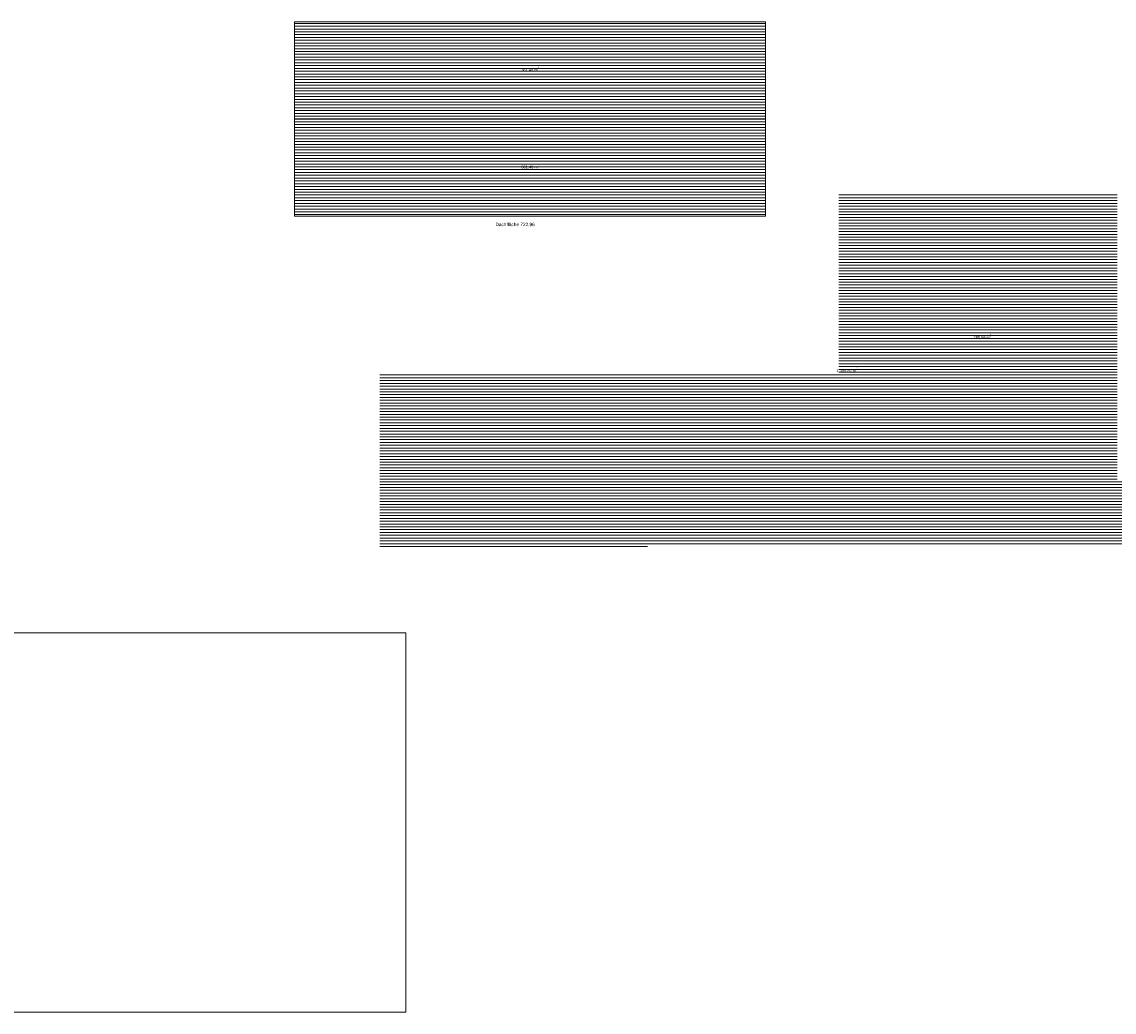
# Model space of a CAD drawing. Header units: metres. Extents: x -167 to 338, y -186 to 508.
# Tile 211 of 256: x 63 to 160, y 100 to 188. Entities that reach past the tile are written whole.
import ezdxf

# ---------------------------------------------------------------- set-up
doc = ezdxf.new("R2010")
doc.units = ezdxf.units.M
doc.header["$MEASUREMENT"] = 0
doc.header["$XCLIPFRAME"] = 0
doc.layers.add('10 Wand außen', color=7, linetype='Continuous')
doc.styles.add('ERSTELLTER_STIL_1', font='arial.ttf')
picture_1 = doc.add_image_def('image1.png', size_in_pixel=(1506, 956))
pattern_1 = [(0, (27236.1321, 33357.27905), (0, 0.25), [])]

msp = doc.modelspace()

# ---------------------------------------------------------------- hatches: boundary and pattern name
at = {"linetype": 'Continuous', "lineweight": 18, "true_color": 0xe69900}
h = msp.add_hatch(dxfattribs=at)
h.set_pattern_fill('Nachbarbebauung_0001', color=42, style=0, pattern_type=2)
h.set_pattern_definition(pattern_1)
h.paths.add_polyline_path([(86.792, 188.416), (86.792, 179.785), (128.674, 179.785), (128.674, 188.416)])
h = msp.add_hatch(dxfattribs=at)
h.set_pattern_fill('Nachbarbebauung_0001', color=42, style=0, pattern_type=2)
h.set_pattern_definition(pattern_1)
h.paths.add_polyline_path([(86.792, 179.785), (86.792, 171.154), (128.674, 171.154), (128.674, 179.785)])
at = {"linetype": 'Continuous', "lineweight": 18, "true_color": 0x99e6e6}
h = msp.add_hatch(dxfattribs=at)
h.set_pattern_fill('Nachbarbebauung_0001', color=121, style=0, pattern_type=2)
h.set_pattern_definition(pattern_1)
h.paths.add_polyline_path([(153.435, 173.068), (159.938, 173.068), (159.938, 147.568), (170.942, 147.568), (170.942, 173.068), (177.436, 173.069), (177.436, 142.036), (94.376, 141.676), (94.364, 157.248), (135.185, 157.248), (135.185, 173.068), (142.433, 173.069), (142.433, 147.569), (153.435, 147.568)])
at = {"linetype": 'Continuous', "lineweight": 18, "true_color": 0xf50000}
h = msp.add_hatch(dxfattribs=at)
h.set_pattern_fill('Nachbarbebauung_0001', color=1, style=0, pattern_type=2)
h.set_pattern_definition(pattern_1)
h.paths.add_polyline_path([(142.433, 173.069), (153.435, 173.069), (153.435, 147.568), (142.433, 147.568)])

# ---------------------------------------------------------------- linework, layer by layer
at = {"color": 7, "linetype": 'Continuous', "lineweight": 13, "flags": 128}
for points in [[(86.792, 188.416), (86.792, 179.785), (128.674, 179.785), (128.674, 188.416)], [(86.792, 179.785), (86.792, 171.154), (128.674, 171.154), (128.674, 179.785)]]:
    msp.add_lwpolyline(points, close=True, dxfattribs=at)

# ---------------------------------------------------------------- texts
at = {"color": 7, "lineweight": 13, "char_height": 0.25, "attachment_point": 7, "style": 'ERSTELLTER_STIL_1'}
for s, insert in [('{\\fArial|b0|i0|c0|p0;361,48 m{\\H0.66x;\\S2^  ;}}', (106.955, 183.976)), ('{\\fArial|b0|i0|c0|p0;361,48 m{\\H0.66x;\\S2^  ;}}', (106.955, 175.345)), ('{\\fArial|b0|i0|c0|p0;280,56 m{\\H0.66x;\\S2^  ;}}', (147.157, 160.193)), ('{\\fArial|b0|i0|c0|p0;1.385,82 m{\\H0.66x;\\S2^  ;}}', (134.98, 157.247))]:
    msp.add_mtext(s, dxfattribs=dict(at, insert=insert))
at = {"layer": '10 Wand außen', "color": 7, "linetype": 'Continuous', "lineweight": 13, "insert": (104.658, 170.557), "char_height": 0.3, "attachment_point": 1, "style": 'ERSTELLTER_STIL_1'}
msp.add_mtext('\\A1;{\\pql;\\fArial|b0|i0|c0|p0;\\W1.000000;Dachfläche \\fArial|b0|i0|c0|p0;\\W1.000000;722,96}', dxfattribs=at)

# ---------------------------------------------------------------- pictures from other files: only their frames are drawn
at = {"linetype": 'Continuous', "lineweight": 0}
image = msp.add_image(picture_1, insert=(43.572, 100.393), size_in_units=(53.128, 33.726), dxfattribs=at)
image.set_boundary_path([(-0.5, -0.5), (1505.5, 955.5)])

doc.saveas('drawing.dxf')
